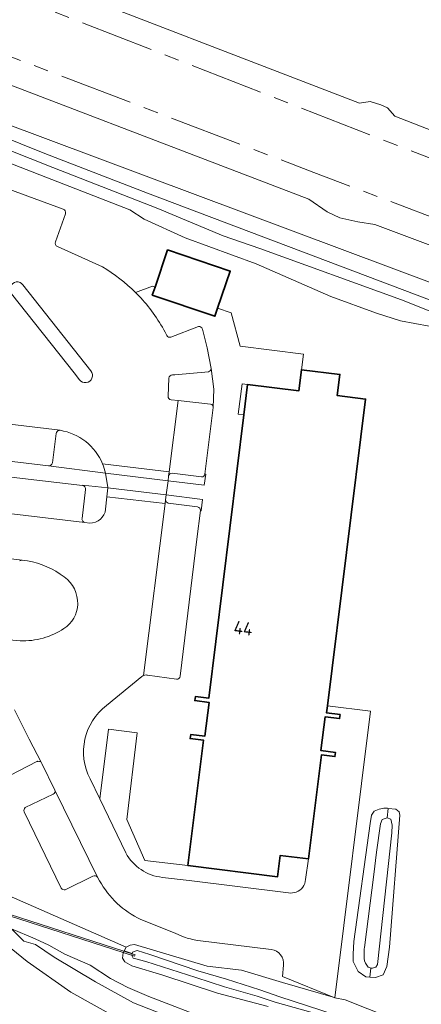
# Model space of a CAD drawing. Header units: metres. Extents: x 153919 to 160124, y 449312 to 452850.
# Tile 62 of 81: x 156209 to 156263, y 451822 to 451956. Entities that reach past the tile are written whole.
import ezdxf
from ezdxf.enums import TextEntityAlignment as Align

# ---------------------------------------------------------------- set-up
doc = ezdxf.new("R2010")
doc.units = ezdxf.units.M
doc.linetypes.add('AM-AS', pattern=[16, 10, -2, 2, -2])
for name, color, linetype, lineweight in [('B-WE-AM-AS_SPOOR-G', 10, 'AM-AS', 18), ('B-WE-GR-BEPLANTING_CULTUUR_HEESTERS-GV', 90, 'Continuous', 18), ('B-WE-GR-BOS_LOOF-GV', 40, 'Continuous', 13), ('B-WE-GR-GRAS-GV', 60, 'Continuous', 13), ('B-WE-KW-KUNSTWERK_DUIKER-GV', 170, 'Continuous', 18), ('B-WE-OG-BEBOUWING-GV', 7, 'Continuous', 35), ('B-WE-OG-BEBOUWING-T18', 7, 'Continuous', 18), ('B-WE-OG-TERREIN_CULTUURSCHEIDING-GV', 7, 'Continuous', 18), ('B-WE-OG-TERREIN_ERF-GV', 7, 'Continuous', 18), ('B-WE-OG-TOPOGRAFIE_WATER-GV', 130, 'Continuous', 18), ('B-WE-OG-TOPOGRAFIE_WATER_SLOOT-GV', 120, 'Continuous', 18), ('B-WE-VH-VERHARDING_ASFALT-GV', 252, 'Continuous', 18), ('B-WE-VH-VERHARDING_BETONSTRAATSTEEN-GV', 252, 'Continuous', 18), ('B-WE-VH-VERHARDING_GESLOTEN-GV', 252, 'Continuous', 18), ('B-WE-VH-VERHARDING_HALFVERHARDING-GV', 252, 'Continuous', 18), ('B-WE-VH-VERHARDING_TEGEL-GV', 252, 'Continuous', 18)]:
    doc.layers.add(name, color=color, linetype=linetype, lineweight=lineweight)
doc.styles.add('NLCS-ISO-M1000-T18', font='NLCS-ISO.ttf', dxfattribs={"height": 1.8})

msp = doc.modelspace()

# ---------------------------------------------------------------- linework, layer by layer
at = {"layer": 'B-WE-AM-AS_SPOOR-G', "flags": 128}
for points in [[(154203.753, 452737.568), (154235.677, 452725.091), (154295.181, 452702.12), (154387.94, 452665.875), (154515.702, 452616.332), (154737.375, 452530.027), (154778.943, 452513.986), (154822.143, 452497.093), (154912.994, 452461.908), (154977.934, 452436.6), (155063.888, 452403.296), (155115.656, 452383.111), (155162.608, 452364.996), (155229.644, 452338.782), (155234.24, 452337.169), (155269.876, 452323.394), (155276.824, 452320.599), (155298.756, 452312.19), (155337.947, 452296.984), (155363.833, 452286.668), (155426.285, 452262.404), (155714.665, 452150.548), (155772.012, 452128.415), (155787.786, 452122.405), (155820.496, 452109.699), (155841.44, 452101.659), (155879.209, 452086.873), (155945.087, 452061.327), (155955.651, 452057.364), (155967.177, 452052.791), (156012.416, 452035.121), (156198.462, 451963.099), (156271.536, 451934.663), (156351.288, 451903.813), (156380.053, 451892.594), (156658.677, 451784.588), (156691.968, 451771.825), (156722.772, 451760.218), (156740.064, 451753.916), (156759.986, 451746.846), (156778.884, 451740.343), (156800.333, 451733.159), (156818.897, 451727.112), (156836.63, 451721.502), (156864.911, 451712.815), (156885.807, 451706.635), (156905.061, 451701.102), (156926.316, 451695.214), (156954.031, 451687.837), (156972.749, 451683.004), (157006.307, 451674.884), (157019.004, 451672.022), (157034.56, 451668.271), (157048.314, 451665.213), (157080.826, 451658.308), (157092.804, 451655.899), (157118.418, 451650.884), (157143.863, 451646.183), (157172.295, 451641.561), (157190.141, 451638.322), (157200.687, 451636.624), (157235.703, 451631.565), (157263.991, 451627.728), (157277.426, 451626.013), (157307.462, 451622.491), (157321.414, 451620.994), (157337.796, 451619.352), (157357.59, 451617.431), (157371.572, 451616.184), (157392.44, 451614.512), (157412.374, 451613.036), (157426.082, 451612.134), (157464.067, 451609.958), (157486.109, 451608.835), (157497.944, 451608.437), (157522.803, 451607.4), (157582.544, 451605.225), (157597.675, 451604.446), (157619.005, 451603.591), (157632.671, 451603.132), (157661.711, 451601.866), (157672.634, 451601.533), (157765.304, 451597.789), (157948.982, 451590.591), (157986.499, 451589.009), (158070.356, 451585.779), (158259.877, 451578.22), (158385.734, 451573.323), (158540.007, 451567.12), (158607.492, 451564.473), (158675.874, 451561.922), (158743.716, 451559.069), (159093.42, 451545.309), (159292.556, 451537.32), (159328.249, 451535.99), (159366.494, 451534.413), (159641.709, 451523.565), (159935.879, 451511.798), (159956.068, 451511.084), (159974.454, 451510.264), (160053.231, 451507.115), (160069.502, 451506.532)], [(154202.252, 452733.723), (154282.294, 452702.601), (154311.546, 452691.305), (154637.072, 452564.647), (154673.484, 452550.672), (154693.821, 452542.679), (154716.726, 452533.845), (154828.28, 452490.275), (154917.135, 452455.791), (155004.338, 452421.757), (155045.056, 452406.072), (155069.048, 452396.684), (155135.634, 452370.842), (155158.608, 452361.821), (155202.727, 452344.724), (155222.277, 452336.987), (155228.075, 452334.742), (155243.403, 452329.059), (155261.74, 452321.859), (155304.839, 452305.167), (155318.474, 452299.828), (155348.095, 452287.934), (155410.931, 452262.366), (155480.576, 452233.818), (155504.585, 452224.095), (155529.569, 452214.096), (155555.597, 452203.791), (155582.45, 452193.241), (155632.519, 452173.771), (155735.464, 452133.869), (155753.657, 452127.058), (155762.596, 452123.5), (155784.619, 452115.04), (155809.506, 452105.22), (155864.657, 452084.055), (155876.907, 452079.197), (155888.796, 452074.622), (155922.078, 452061.553), (155931.898, 452057.838), (155961.139, 452046.496), (156021.91, 452022.784), (156185.357, 451959.638), (156248.806, 451935.395), (156550.491, 451820.986), (156679.416, 451771.924), (156714.892, 451758.666), (156727.278, 451754.134), (156762.751, 451741.556), (156775.403, 451737.217), (156787.571, 451733.096), (156811.786, 451725.092), (156835.657, 451717.522), (156860.694, 451709.817), (156892.461, 451700.488), (156911.973, 451694.989), (156925.108, 451691.327), (156935.89, 451688.431), (156960.545, 451681.952), (156972.779, 451678.818), (157010.918, 451669.489), (157028.579, 451665.442), (157052.879, 451660.055), (157075.073, 451655.359), (157117.738, 451646.804), (157141.097, 451642.497), (157160.033, 451639.199), (157193.31, 451633.721), (157215.839, 451630.239), (157240.133, 451626.663), (157261.985, 451623.807), (157282.441, 451621.25), (157303.951, 451618.717), (157323.516, 451616.606), (157343.281, 451614.61), (157384.443, 451610.982), (157425.674, 451608.103), (157452.03, 451606.569), (157472.303, 451605.55), (157497.868, 451604.402), (157591.202, 451600.694), (157631.321, 451598.931), (157691.897, 451596.577), (157748.261, 451594.499), (157896.347, 451588.522), (158012.132, 451584.022), (158091.261, 451580.806), (158165.329, 451577.959), (158189.323, 451576.872), (158254.577, 451574.428), (158321.292, 451571.651), (158345.126, 451570.852), (158488.954, 451565.017), (158512.957, 451564.233), (158548.879, 451562.712), (158607.005, 451560.387), (158845.49, 451550.988), (159012.068, 451544.304), (159045.314, 451543.056), (159067.782, 451542.046), (159114.005, 451540.139), (159164.649, 451538.291), (159250.209, 451534.997), (159438.611, 451527.495), (159536.416, 451523.713), (159584.677, 451521.682), (159598.883, 451521.217), (159707.441, 451516.841), (159770.627, 451514.423), (159831.274, 451511.957), (159862.493, 451510.796), (159921.286, 451508.41), (160015.811, 451504.722), (160115.815, 451500.616), (160124.243, 451500.378)]]:
    msp.add_lwpolyline(points, dxfattribs=at)
at = {"layer": 'B-WE-GR-BEPLANTING_CULTUUR_HEESTERS-GV', "flags": 128}
for points in [[(156229.009, 451894.02), (156228.93, 451893.393), (156233.856, 451892.791), (156234.06, 451894.292), (156233.962, 451894.304)], [(156233.478, 451893.904), (156229.507, 451894.399)], [(156228.686, 451891.465), (156228.603, 451890.806)], [(156233.349, 451889.323), (156233.458, 451889.31), (156233.638, 451890.848), (156228.686, 451891.465)], [(156228.968, 451890.344), (156232.947, 451889.815)], [(156248.064, 451841.857), (156244.213, 451842.334), (156243.853, 451839.426), (156231.646, 451840.94), (156225.768, 451841.651), (156223.297, 451847.21), (156224.703, 451859.05), (156220.833, 451859.545), (156219.638, 451850.024), (156223.173, 451842.679)], [(156247.675, 451839.045), (156248.064, 451841.857)], [(156228.169, 451839.342), (156231.792, 451838.913), (156245.353, 451837.213)]]:
    msp.add_lwpolyline(points, dxfattribs=at)
at = {"layer": 'B-WE-GR-BEPLANTING_CULTUUR_HEESTERS-GV'}
for points in [[(156229.507, 451894.399, 0.4071546), (156229.009, 451894.02)], [(156233.962, 451894.304, -0.3870388), (156233.478, 451893.904)], [(156228.603, 451890.806, 0.3832878), (156228.968, 451890.344)], [(156232.947, 451889.815, -0.4026577), (156233.349, 451889.323)], [(156223.173, 451842.679, 0.2471147), (156228.169, 451839.342)], [(156246.388, 451837.339, 0.2869455), (156247.675, 451839.045)], [(156245.353, 451837.213, 0.123604), (156246.388, 451837.339)]]:
    msp.add_lwpolyline(points, format="xyb", dxfattribs=at)
at = {"layer": 'B-WE-GR-BOS_LOOF-GV', "flags": 128}
for points in [[(156264.517, 451914.464), (156260.585, 451915.166), (156257.347, 451916.204), (156251.102, 451918.516), (156240.917, 451922.937), (156231.279, 451926.488), (156225.68, 451929.015), (156223.709, 451930.301), (156198.111, 451940.247), (156141.895, 451962.402)], [(156201.54, 451935.215), (156214.643, 451930.403)], [(156214.957, 451929.774), (156213.594, 451925.96)], [(156213.868, 451925.304), (156219.981, 451922.549)], [(156224.516, 451919.024), (156226.817, 451919.895), (156227.157, 451919.78), (156228.866, 451924.833), (156237.398, 451921.947), (156235.689, 451916.894), (156237.512, 451916.277), (156238.761, 451911.726), (156247.362, 451910.638), (156247.1, 451908.522), (156252.34, 451907.872), (156251.982, 451904.984), (156255.832, 451904.507), (156250.653, 451862.736), (156256.508, 451862.01), (156251.663, 451822.94), (156253.07, 451822.654), (156259.224, 451820.191)]]:
    msp.add_lwpolyline(points, dxfattribs=at)
at = {"layer": 'B-WE-GR-BOS_LOOF-GV'}
for points in [[(156214.643, 451930.403, -0.4013993), (156214.957, 451929.774)], [(156213.594, 451925.96, 0.4148458), (156213.868, 451925.304)], [(156219.981, 451922.549, -0.060284), (156224.516, 451919.024)]]:
    msp.add_lwpolyline(points, format="xyb", dxfattribs=at)
at = {"layer": 'B-WE-GR-BOS_LOOF-GV', "flags": 128}
msp.add_lwpolyline([(156257.21, 451825.687), (156256.407, 451825.742), (156255.89, 451825.778), (156254.831, 451826.515), (156254.166, 451827.884), (156254.128, 451828.884), (156254.249, 451830.581), (156256.47, 451846.685), (156256.633, 451847.829), (156257.021, 451848.378), (156257.684, 451848.652), (156258.348, 451848.767), (156258.811, 451848.756), (156258.91, 451848.745), (156259.948, 451848.629), (156260.406, 451848.264), (156260.52, 451847.829), (156259.079, 451829.835), (156258.719, 451827.177), (156258.237, 451826.059)], close=True, dxfattribs=at)
at = {"layer": 'B-WE-GR-GRAS-GV', "flags": 128}
for points in [[(156106.956, 451981.057), (156113.382, 451978.758), (156129.597, 451972.127), (156165.498, 451958.358), (156205.897, 451942.394), (156292.72, 451909.898), (156349.334, 451887.968), (156376.01, 451878.013), (156420.108, 451860.761)], [(156273.968, 451922), (156257.088, 451928.297), (156254.778, 451928.653), (156252.336, 451929.216), (156250.613, 451930.015), (156248.124, 451931.756), (156193.727, 451952.563), (156192.405, 451952.452), (156190.983, 451952.62), (156189.831, 451953.133), (156188.811, 451954.312), (156186.507, 451955.471), (156167.465, 451962.486)], [(156208.761, 451962.704), (156255.007, 451944.859), (156256.452, 451945.08), (156257.921, 451944.627), (156258.811, 451944.192), (156259.817, 451943.045), (156320.667, 451919.373), (156321.911, 451919.489), (156323.219, 451919.233), (156324.569, 451918.482), (156325.598, 451917.592), (156384.601, 451894.817), (156385.615, 451895.024), (156386.367, 451895.043), (156387.501, 451894.351), (156388.301, 451893.42), (156436.3, 451874.744)], [(156242.567, 451821.74), (156235.674, 451823.571), (156228.208, 451826.025), (156223.982, 451827.307), (156223.06, 451827.834), (156222.747, 451828.353), (156222.825, 451829.042), (156222.972, 451829.341), (156223.206, 451829.815), (156205.396, 451837.639)], [(156204.1, 451832.42), (156209.734, 451827.855), (156215.696, 451823.717), (156222.469, 451819.935)], [(156228.412, 451820.601), (156224.224, 451822.244), (156219.031, 451825.088), (156213.421, 451828.477), (156210.886, 451830.181), (156209.309, 451830.632), (156207.597, 451832.313), (156210.817, 451830.987), (156212.675, 451830.083), (156214.853, 451828.877), (156218.308, 451827.359), (156221.098, 451825.539), (156223.45, 451824.316), (156226.321, 451823.117), (156234.822, 451819.818)], [(156234.822, 451819.818), (156226.321, 451823.117), (156223.45, 451824.316), (156221.098, 451825.539), (156218.308, 451827.359), (156214.853, 451828.877), (156212.675, 451830.083), (156210.817, 451830.987), (156207.597, 451832.313), (156209.309, 451830.632), (156210.886, 451830.181), (156213.421, 451828.477), (156219.031, 451825.088), (156224.224, 451822.244), (156228.412, 451820.601)]]:
    msp.add_lwpolyline(points, dxfattribs=at)
at = {"layer": 'B-WE-KW-KUNSTWERK_DUIKER-GV', "flags": 128}
msp.add_lwpolyline([(156153.792, 451855.207), (156181.505, 451844.72), (156191.166, 451840.713), (156205.747, 451834.609), (156224.369, 451828.618), (156224.431, 451828.808), (156205.817, 451834.797), (156191.242, 451840.897), (156181.579, 451844.906), (156153.862, 451855.395)], close=True, dxfattribs=at)
at = {"layer": 'B-WE-OG-BEBOUWING-GV', "flags": 128}
for points in [[(156227.157, 451919.78), (156226.786, 451918.684), (156235.318, 451915.798), (156235.689, 451916.894), (156237.398, 451921.947), (156228.866, 451924.833)], [(156248.064, 451841.857), (156249.822, 451856.038), (156251.658, 451855.811), (156251.727, 451856.366), (156249.762, 451856.61), (156250.333, 451861.215), (156252.298, 451860.971), (156252.367, 451861.527), (156250.531, 451861.754), (156250.653, 451862.736), (156255.832, 451904.507), (156251.982, 451904.984), (156252.34, 451907.872), (156247.1, 451908.522), (156246.742, 451905.634), (156239.775, 451906.498), (156239.262, 451902.362), (156234.474, 451863.747), (156232.653, 451863.979), (156232.574, 451863.429), (156234.545, 451863.166), (156233.94, 451858.566), (156232.016, 451858.809), (156231.93, 451858.259), (156233.771, 451858.03), (156231.646, 451840.94), (156243.853, 451839.426), (156244.213, 451842.334)]]:
    msp.add_lwpolyline(points, close=True, dxfattribs=at)
at = {"layer": 'B-WE-OG-TERREIN_CULTUURSCHEIDING-GV', "flags": 128}
for points in [[(156234.451, 451908.241), (156229.846, 451907.827), (156229.524, 451907.798)], [(156235.099, 451903.369), (156235.188, 451905.883), (156234.805, 451908.679)], [(156229.049, 451907.381), (156228.933, 451904.917)], [(156229.361, 451904.417), (156230.306, 451904.313), (156234.727, 451903.826)], [(156213.685, 451899.837), (156213.188, 451895.82)], [(156212.636, 451895.4), (156220.405, 451894.427)], [(156217.696, 451892.197), (156217.215, 451888.245)], [(156220.597, 451891.21), (156220.717, 451892.4), (156217.269, 451892.795), (156217.263, 451892.741)], [(156220.426, 451889.504), (156220.597, 451891.21)], [(156217.61, 451887.686), (156218.255, 451887.615)], [(156209.793, 451882.463), (156209.082, 451882.555)], [(156207.781, 451871.685), (156208.79, 451871.575)], [(156211.071, 451855.132), (156207.492, 451853.277), (156207.513, 451853.21), (156203.684, 451851.303)], [(156213.502, 451851.23), (156211.722, 451854.865), (156211.64, 451855.024)], [(156203.684, 451851.303), (156204.015, 451850.615), (156203.455, 451850.333), (156203.048, 451849.659), (156202.676, 451848.968), (156202.352, 451848.262), (156202.059, 451847.533), (156201.823, 451846.803), (156201.598, 451845.717), (156207.407, 451839.498), (156205.396, 451837.639), (156223.206, 451829.815), (156223.78, 451830.104), (156224.358, 451830.172), (156234.259, 451827.233), (156238.952, 451826.716), (156244.514, 451825.021), (156251.421, 451823.01), (156251.663, 451822.94), (156244.54, 451825.818), (156244.669, 451827.356)], [(156209.491, 451848.847), (156213.288, 451850.669)], [(156214.389, 451837.871), (156209.338, 451848.281)], [(156218.706, 451839.505), (156214.929, 451837.642)], [(156219.605, 451838.873), (156219.312, 451839.359)], [(156231.055, 451831.223), (156229.664, 451831.83), (156225.223, 451833.618)], [(156242.984, 451829.513), (156232.982, 451830.743)]]:
    msp.add_lwpolyline(points, dxfattribs=at)
at = {"layer": 'B-WE-OG-TERREIN_CULTUURSCHEIDING-GV'}
for points in [[(156234.805, 451908.679, -0.3560726), (156234.451, 451908.241)], [(156229.524, 451907.798, 0.414794), (156229.049, 451907.381)], [(156228.933, 451904.917, 0.3879368), (156229.361, 451904.417)], [(156234.727, 451903.826, -0.3556985), (156235.099, 451903.369)], [(156213.823, 451900.106, 0.1848921), (156213.685, 451899.837)], [(156214.224, 451900.257, 0.1876564), (156213.823, 451900.106)], [(156220.009, 451895.69, 0.2608228), (156214.224, 451900.257)], [(156213.188, 451895.82, -0.2941237), (156212.636, 451895.4)], [(156220.405, 451894.427, 0.0442127), (156220.009, 451895.69)], [(156217.263, 451892.741, -0.37579), (156217.696, 451892.197)], [(156218.255, 451887.615, 0.3930889), (156220.426, 451889.504)], [(156217.215, 451888.245, 0.2126839), (156217.314, 451887.863)], [(156217.314, 451887.863, 0.1844895), (156217.61, 451887.686)], [(156209.082, 451882.555, 0.1845685), (156208.724, 451882.459)], [(156214.795, 451880.274, 0.1225316), (156209.793, 451882.463)], [(156216.624, 451876.553, 0.2475457), (156214.795, 451880.274)], [(156214.756, 451873.246, 0.2474762), (156216.624, 451876.553)], [(156211.903, 451871.942, 0.0777508), (156214.756, 451873.246)], [(156208.79, 451871.575, 0.0780729), (156211.903, 451871.942)], [(156211.197, 451855.162, 0.0636624), (156211.071, 451855.132)], [(156211.64, 451855.024, 0.1356385), (156211.197, 451855.162)], [(156213.288, 451850.669, 0.3959093), (156213.502, 451851.23)], [(156209.338, 451848.281, -0.3376203), (156209.491, 451848.847)], [(156219.312, 451839.359, 0.4093352), (156218.706, 451839.505)], [(156225.223, 451833.618, -0.1595729), (156219.605, 451838.873)], [(156214.929, 451837.642, -0.3346815), (156214.389, 451837.871)], [(156232.982, 451830.743, -0.0362728), (156231.055, 451831.223)], [(156244.669, 451827.356, 0.4091895), (156242.984, 451829.513)]]:
    msp.add_lwpolyline(points, format="xyb", dxfattribs=at)
at = {"layer": 'B-WE-OG-TERREIN_ERF-GV', "flags": 128}
msp.add_lwpolyline([(156239.262, 451902.362), (156239.775, 451906.498), (156239.039, 451906.589), (156238.5, 451902.462)], close=True, dxfattribs=at)
at = {"layer": 'B-WE-OG-TOPOGRAFIE_WATER-GV', "flags": 128}
for points in [[(156409.922, 451862.847), (156378.186, 451875.106), (156332.796, 451892.059), (156314.345, 451898.519), (156290.83, 451908.072), (156226.136, 451932.597), (156212.166, 451937.971), (156199.256, 451943.159), (156107.206, 451979.329)], [(156106.384, 451977.401), (156198.228, 451942.016), (156213.244, 451936.051), (156227.53, 451930.484), (156236.434, 451926.753), (156241.414, 451925.031), (156260.738, 451918.05), (156264.934, 451916.355), (156266.304, 451915.677), (156269.889, 451914.103), (156273.155, 451912.844), (156276.846, 451911.739), (156277.748, 451911.371), (156396.777, 451865.424), (156398.36, 451864.747), (156399.539, 451863.658), (156399.62, 451863.033), (156400.378, 451862.765), (156402.13, 451862.144)], [(156251.71, 451820.629), (156244.147, 451823.054), (156241.429, 451823.997), (156236.89, 451825.461), (156232.994, 451826.596), (156226.443, 451828.821), (156224.734, 451829.366), (156224.107, 451829.163), (156224.055, 451828.95), (156223.992, 451828.697), (156224.199, 451828.337), (156224.378, 451828.285), (156225.923, 451827.876), (156232.704, 451825.691), (156236.609, 451824.439), (156241.086, 451823.136), (156243.522, 451822.35), (156250.974, 451820.235)]]:
    msp.add_lwpolyline(points, dxfattribs=at)
msp.add_lwpolyline([(156256.533, 451826.991), (156256.788, 451826.976), (156257.242, 451827.094), (156257.459, 451827.468), (156259.418, 451845.424), (156259.478, 451846.453), (156259.267, 451847.25), (156258.789, 451847.442), (156258.097, 451847.221), (156257.876, 451846.654), (156257.324, 451842.775), (156256.985, 451839.722), (156255.68, 451829.795), (156255.653, 451829.591), (156255.668, 451828.285), (156255.709, 451827.965), (156255.851, 451827.631), (156256.17, 451827.124), (156256.465, 451826.995)], close=True, dxfattribs=at)
at = {"layer": 'B-WE-OG-TOPOGRAFIE_WATER_SLOOT-GV', "flags": 128}
for points in [[(156420.108, 451860.761), (156376.01, 451878.013), (156349.334, 451887.968), (156292.72, 451909.898), (156205.897, 451942.394), (156165.498, 451958.358), (156129.597, 451972.127), (156113.382, 451978.758), (156106.956, 451981.057)], [(156107.206, 451979.329), (156199.256, 451943.159), (156212.166, 451937.971), (156226.136, 451932.597), (156290.83, 451908.072), (156314.345, 451898.519), (156332.796, 451892.059), (156378.186, 451875.106), (156409.922, 451862.847)], [(156264.934, 451916.355), (156260.738, 451918.05), (156241.414, 451925.031), (156236.434, 451926.753), (156227.53, 451930.484), (156213.244, 451936.051), (156198.228, 451942.016), (156106.384, 451977.401)], [(156141.895, 451962.402), (156198.111, 451940.247), (156223.709, 451930.301), (156225.68, 451929.015), (156231.279, 451926.488), (156240.917, 451922.937), (156251.102, 451918.516), (156257.347, 451916.204), (156260.585, 451915.166), (156264.517, 451914.464)], [(156250.974, 451820.235), (156243.522, 451822.35), (156241.086, 451823.136), (156236.609, 451824.439), (156232.704, 451825.691), (156225.923, 451827.876), (156224.378, 451828.285), (156224.199, 451828.337), (156223.992, 451828.697), (156224.055, 451828.95), (156222.972, 451829.341), (156222.825, 451829.042), (156222.747, 451828.353), (156223.06, 451827.834), (156223.982, 451827.307), (156228.208, 451826.025), (156235.674, 451823.571), (156242.567, 451821.74)], [(156259.224, 451820.191), (156253.07, 451822.654), (156251.663, 451822.94), (156251.421, 451823.01), (156244.514, 451825.021), (156238.952, 451826.716), (156234.259, 451827.233), (156224.358, 451830.172), (156223.78, 451830.104), (156223.206, 451829.815), (156222.972, 451829.341), (156224.055, 451828.95), (156224.107, 451829.163), (156224.734, 451829.366), (156226.443, 451828.821), (156232.994, 451826.596), (156236.89, 451825.461), (156241.429, 451823.997), (156244.147, 451823.054), (156251.71, 451820.629)]]:
    msp.add_lwpolyline(points, dxfattribs=at)
for points in [[(156258.789, 451847.442), (156258.91, 451848.745), (156258.811, 451848.756), (156258.348, 451848.767), (156257.684, 451848.652), (156257.021, 451848.378), (156256.633, 451847.829), (156256.47, 451846.685), (156254.249, 451830.581), (156254.128, 451828.884), (156254.166, 451827.884), (156254.831, 451826.515), (156255.89, 451825.778), (156256.407, 451825.742), (156256.533, 451826.991), (156256.465, 451826.995), (156256.17, 451827.124), (156255.851, 451827.631), (156255.709, 451827.965), (156255.668, 451828.285), (156255.653, 451829.591), (156255.68, 451829.795), (156256.985, 451839.722), (156257.324, 451842.775), (156257.876, 451846.654), (156258.097, 451847.221)], [(156258.91, 451848.745), (156258.789, 451847.442), (156259.267, 451847.25), (156259.478, 451846.453), (156259.418, 451845.424), (156257.459, 451827.468), (156257.242, 451827.094), (156256.788, 451826.976), (156256.533, 451826.991), (156256.407, 451825.742), (156257.21, 451825.687), (156258.237, 451826.059), (156258.719, 451827.177), (156259.079, 451829.835), (156260.52, 451847.829), (156260.406, 451848.264), (156259.948, 451848.629)]]:
    msp.add_lwpolyline(points, close=True, dxfattribs=at)
at = {"layer": 'B-WE-VH-VERHARDING_ASFALT-GV', "flags": 128}
for points in [[(156214.224, 451900.257), (156155.54, 451907.27)], [(156234.727, 451903.826), (156230.306, 451904.313), (156229.081, 451894.589)], [(156233.962, 451894.304), (156235.099, 451903.369)], [(156155.877, 451902.179), (156212.636, 451895.4)], [(156217.263, 451892.741), (156207.551, 451893.894), (156163.686, 451899.137), (156163.658, 451899.138)], [(156213.188, 451895.82), (156213.685, 451899.837)], [(156162.07, 451894.273), (156217.61, 451887.686)], [(156229.081, 451894.589), (156229.009, 451894.02)], [(156229.507, 451894.399), (156233.478, 451893.904)], [(156217.215, 451888.245), (156217.696, 451892.197)], [(156228.603, 451890.806), (156228.537, 451890.279)], [(156228.537, 451890.279), (156225.604, 451866.853)], [(156232.947, 451889.815), (156228.968, 451890.344)], [(156230.575, 451866.737), (156232.868, 451885.427), (156233.349, 451889.323)], [(156209.082, 451882.555), (156153.017, 451889.233), (156153.367, 451889.047)], [(156226.133, 451866.895), (156230.086, 451866.336)], [(156211.64, 451855.024), (156210.009, 451858.17), (156209.597, 451858.997), (156208.025, 451862.149)], [(156207.492, 451853.277), (156211.071, 451855.132)], [(156213.288, 451850.669), (156209.491, 451848.847)], [(156219.312, 451839.359), (156213.502, 451851.23)], [(156209.338, 451848.281), (156214.389, 451837.871)], [(156214.929, 451837.642), (156218.706, 451839.505)]]:
    msp.add_lwpolyline(points, dxfattribs=at)
at = {"layer": 'B-WE-VH-VERHARDING_ASFALT-GV'}
for points in [[(156235.099, 451903.369, 0.3556985), (156234.727, 451903.826)], [(156213.685, 451899.837, -0.1848921), (156213.823, 451900.106)], [(156213.823, 451900.106, -0.1876564), (156214.224, 451900.257)], [(156212.636, 451895.4, 0.2941237), (156213.188, 451895.82)], [(156229.009, 451894.02, -0.4071546), (156229.507, 451894.399)], [(156233.478, 451893.904, 0.3870388), (156233.962, 451894.304)], [(156217.696, 451892.197, 0.37579), (156217.263, 451892.741)], [(156228.968, 451890.344, -0.3832878), (156228.603, 451890.806)], [(156233.349, 451889.323, 0.4026577), (156232.947, 451889.815)], [(156217.314, 451887.863, -0.2126839), (156217.215, 451888.245)], [(156217.61, 451887.686, -0.1844895), (156217.314, 451887.863)], [(156208.724, 451882.459, -0.1845685), (156209.082, 451882.555)], [(156225.604, 451866.853, -0.0997129), (156225.934, 451866.918)], [(156225.934, 451866.918, -0.055121), (156226.133, 451866.895)], [(156230.086, 451866.336, 0.3820646), (156230.575, 451866.737)], [(156211.071, 451855.132, -0.0636624), (156211.197, 451855.162)], [(156211.197, 451855.162, -0.1356385), (156211.64, 451855.024)], [(156213.502, 451851.23, -0.3959093), (156213.288, 451850.669)], [(156209.491, 451848.847, 0.3376203), (156209.338, 451848.281)], [(156218.706, 451839.505, -0.4093352), (156219.312, 451839.359)], [(156214.389, 451837.871, 0.3346815), (156214.929, 451837.642)]]:
    msp.add_lwpolyline(points, format="xyb", dxfattribs=at)
at = {"layer": 'B-WE-VH-VERHARDING_BETONSTRAATSTEEN-GV', "flags": 128}
for points in [[(156214.643, 451930.403), (156201.54, 451935.215)], [(156213.594, 451925.96), (156214.957, 451929.774)], [(156219.981, 451922.549), (156213.868, 451925.304)], [(156216.86, 451907.131), (156216.122, 451908.07), (156207.621, 451918.878)], [(156209.171, 451920.078), (156218.427, 451908.361)], [(156233.067, 451914.384), (156229.324, 451912.971)], [(156234.805, 451908.679), (156234.272, 451911.492), (156233.609, 451914.044)], [(156228.764, 451913.163), (156228.706, 451913.282)], [(156229.524, 451907.798), (156229.846, 451907.827), (156234.451, 451908.241)], [(156155.54, 451907.27), (156214.224, 451900.257)], [(156228.933, 451904.917), (156229.049, 451907.381)], [(156220.009, 451895.69), (156229.081, 451894.589), (156230.306, 451904.313), (156229.361, 451904.417)], [(156229.081, 451894.589), (156220.009, 451895.69)], [(156218.255, 451887.615), (156217.61, 451887.686), (156162.07, 451894.273)], [(156220.405, 451894.427), (156228.93, 451893.393), (156229.009, 451894.02), (156229.081, 451894.589)], [(156225.604, 451866.853), (156228.537, 451890.279), (156220.597, 451891.21), (156220.426, 451889.504)], [(156153.017, 451889.233), (156209.082, 451882.555)], [(156209.082, 451882.555), (156209.793, 451882.463)], [(156208.79, 451871.575), (156207.781, 451871.685), (156151.7, 451878.377)], [(156220.567, 451862.743), (156225.373, 451866.713)], [(156244.669, 451827.356), (156244.54, 451825.818), (156251.663, 451822.94), (156256.508, 451862.01), (156250.653, 451862.736), (156250.531, 451861.754), (156252.367, 451861.527), (156252.298, 451860.971), (156250.333, 451861.215), (156249.762, 451856.61), (156251.727, 451856.366), (156251.658, 451855.811), (156249.822, 451856.038), (156248.064, 451841.857), (156247.675, 451839.045)], [(156208.025, 451862.149), (156209.597, 451858.997), (156210.009, 451858.17), (156211.64, 451855.024), (156211.722, 451854.865), (156213.502, 451851.23), (156219.312, 451839.359), (156219.605, 451838.873)], [(156223.173, 451842.679), (156219.638, 451850.024), (156218.315, 451852.774)], [(156245.353, 451837.213), (156231.792, 451838.913), (156228.169, 451839.342)], [(156225.223, 451833.618), (156229.664, 451831.83), (156231.055, 451831.223)], [(156232.982, 451830.743), (156242.984, 451829.513)]]:
    msp.add_lwpolyline(points, dxfattribs=at)
at = {"layer": 'B-WE-VH-VERHARDING_BETONSTRAATSTEEN-GV'}
for points in [[(156214.957, 451929.774, 0.4013993), (156214.643, 451930.403)], [(156213.868, 451925.304, -0.4148458), (156213.594, 451925.96)], [(156224.516, 451919.024, 0.060284), (156219.981, 451922.549)], [(156207.621, 451918.878, -1.0371373), (156209.171, 451920.078)], [(156225.218, 451918.297, 0.0105059), (156224.516, 451919.024)], [(156228.706, 451913.282, 0.0697505), (156225.218, 451918.297)], [(156233.609, 451914.044, 0.4015891), (156233.067, 451914.384)], [(156229.324, 451912.971, -0.4102454), (156228.764, 451913.163)], [(156218.427, 451908.361, -1.0043139), (156216.86, 451907.131)], [(156234.451, 451908.241, 0.3560726), (156234.805, 451908.679)], [(156229.049, 451907.381, -0.414794), (156229.524, 451907.798)], [(156229.361, 451904.417, -0.3879368), (156228.933, 451904.917)], [(156214.224, 451900.257, -0.2608228), (156220.009, 451895.69)], [(156220.009, 451895.69, -0.0442127), (156220.405, 451894.427)], [(156220.426, 451889.504, -0.3930889), (156218.255, 451887.615)], [(156209.793, 451882.463, -0.1225316), (156214.795, 451880.274)], [(156214.795, 451880.274, -0.2475457), (156216.624, 451876.553)], [(156216.624, 451876.553, -0.2474762), (156214.756, 451873.246)], [(156214.756, 451873.246, -0.0777508), (156211.903, 451871.942)], [(156211.903, 451871.942, -0.0780729), (156208.79, 451871.575)], [(156225.373, 451866.713, -0.0780965), (156225.604, 451866.853)], [(156218.315, 451852.774, -0.3665268), (156220.567, 451862.743)], [(156228.169, 451839.342, -0.2471147), (156223.173, 451842.679)], [(156219.605, 451838.873, 0.1595729), (156225.223, 451833.618)], [(156247.675, 451839.045, -0.2869455), (156246.388, 451837.339)], [(156246.388, 451837.339, -0.123604), (156245.353, 451837.213)], [(156231.055, 451831.223, 0.0362728), (156232.982, 451830.743)], [(156242.984, 451829.513, -0.4091895), (156244.669, 451827.356)]]:
    msp.add_lwpolyline(points, format="xyb", dxfattribs=at)
at = {"layer": 'B-WE-VH-VERHARDING_BETONSTRAATSTEEN-GV', "flags": 128}
msp.add_lwpolyline([(156228.686, 451891.465), (156220.717, 451892.4), (156220.597, 451891.21), (156228.537, 451890.279), (156228.603, 451890.806)], close=True, dxfattribs=at)
at = {"layer": 'B-WE-VH-VERHARDING_GESLOTEN-GV', "flags": 128}
msp.add_lwpolyline([(156222.469, 451819.935), (156215.696, 451823.717), (156209.734, 451827.855), (156204.1, 451832.42)], dxfattribs=at)
at = {"layer": 'B-WE-VH-VERHARDING_HALFVERHARDING-GV', "flags": 128}
for points in [[(156167.465, 451962.486), (156186.507, 451955.471), (156188.811, 451954.312), (156189.831, 451953.133), (156190.983, 451952.62), (156192.405, 451952.452), (156193.727, 451952.563), (156248.124, 451931.756), (156250.613, 451930.015), (156252.336, 451929.216), (156254.778, 451928.653), (156257.088, 451928.297), (156273.968, 451922)], [(156436.3, 451874.744), (156388.301, 451893.42), (156387.501, 451894.351), (156386.367, 451895.043), (156385.615, 451895.024), (156384.601, 451894.817), (156325.598, 451917.592), (156324.569, 451918.482), (156323.219, 451919.233), (156321.911, 451919.489), (156320.667, 451919.373), (156259.817, 451943.045), (156258.811, 451944.192), (156257.921, 451944.627), (156256.452, 451945.08), (156255.007, 451944.859), (156208.761, 451962.704)]]:
    msp.add_lwpolyline(points, dxfattribs=at)
at = {"layer": 'B-WE-VH-VERHARDING_TEGEL-GV'}
for points in [[(156209.171, 451920.078, 1.0371373), (156207.621, 451918.878)], [(156224.516, 451919.024, -0.0105059), (156225.218, 451918.297)], [(156225.218, 451918.297, -0.0697505), (156228.706, 451913.282)], [(156233.067, 451914.384, -0.4015891), (156233.609, 451914.044)], [(156228.764, 451913.163, 0.4102454), (156229.324, 451912.971)], [(156216.86, 451907.131, 1.0043139), (156218.427, 451908.361)], [(156225.604, 451866.853, 0.0780965), (156225.373, 451866.713)], [(156225.934, 451866.918, 0.0997129), (156225.604, 451866.853)], [(156226.133, 451866.895, 0.055121), (156225.934, 451866.918)], [(156230.575, 451866.737, -0.3820646), (156230.086, 451866.336)], [(156220.567, 451862.743, 0.3665268), (156218.315, 451852.774)]]:
    msp.add_lwpolyline(points, format="xyb", dxfattribs=at)
at = {"layer": 'B-WE-VH-VERHARDING_TEGEL-GV', "flags": 128}
for points in [[(156207.621, 451918.878), (156216.122, 451908.07), (156216.86, 451907.131)], [(156218.427, 451908.361), (156209.171, 451920.078)], [(156218.315, 451852.774), (156219.638, 451850.024), (156220.833, 451859.545), (156224.703, 451859.05), (156223.297, 451847.21), (156225.768, 451841.651), (156231.646, 451840.94), (156233.771, 451858.03), (156231.93, 451858.259), (156232.016, 451858.809), (156233.94, 451858.566), (156234.545, 451863.166), (156232.574, 451863.429), (156232.653, 451863.979), (156234.474, 451863.747), (156239.262, 451902.362), (156238.5, 451902.462), (156239.039, 451906.589), (156239.775, 451906.498), (156246.742, 451905.634), (156247.1, 451908.522), (156247.362, 451910.638), (156238.761, 451911.726), (156237.512, 451916.277), (156235.689, 451916.894), (156235.318, 451915.798), (156226.786, 451918.684), (156227.157, 451919.78), (156226.817, 451919.895), (156224.516, 451919.024)], [(156233.609, 451914.044), (156234.272, 451911.492), (156234.805, 451908.679), (156235.188, 451905.883), (156235.099, 451903.369), (156233.962, 451894.304), (156234.06, 451894.292), (156233.856, 451892.791), (156228.93, 451893.393), (156228.686, 451891.465), (156233.638, 451890.848), (156233.458, 451889.31), (156233.349, 451889.323), (156232.868, 451885.427), (156230.575, 451866.737)], [(156229.324, 451912.971), (156233.067, 451914.384)], [(156228.706, 451913.282), (156228.764, 451913.163)], [(156225.373, 451866.713), (156220.567, 451862.743)], [(156230.086, 451866.336), (156226.133, 451866.895)]]:
    msp.add_lwpolyline(points, dxfattribs=at)
for points in [[(156153.637, 451902.328), (156154.253, 451900.292), (156163.658, 451899.138), (156163.686, 451899.137), (156207.551, 451893.894), (156217.263, 451892.741), (156217.269, 451892.795), (156220.717, 451892.4), (156220.725, 451892.484), (156220.405, 451894.427), (156212.636, 451895.4), (156155.877, 451902.179), (156155.866, 451902.086)], [(156228.93, 451893.393), (156220.405, 451894.427), (156220.725, 451892.484), (156220.717, 451892.4), (156228.686, 451891.465)]]:
    msp.add_lwpolyline(points, close=True, dxfattribs=at)

# ---------------------------------------------------------------- texts
at = {"layer": 'B-WE-OG-BEBOUWING-T18', "style": 'NLCS-ISO-M1000-T18'}
msp.add_text('44', height=1.8, rotation=352.9, dxfattribs=at).set_placement((156239.184, 451873.288), align=Align.MIDDLE)

doc.saveas('drawing.dxf')
